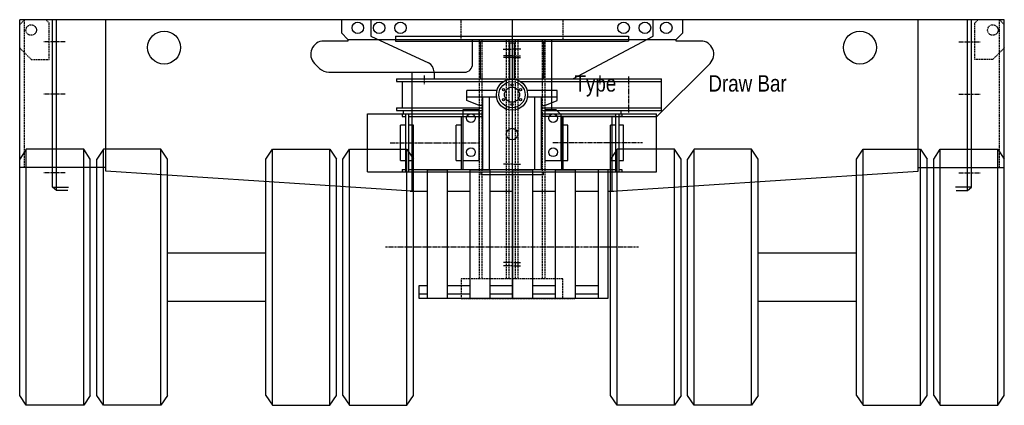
# Model space of a CAD drawing. Header units: millimetres. Extents: x -105000 to 107023, y -75000 to 15000.
# Tile 3 of 11: x -54720 to -51720, y -1175 to 0. Entities that reach past the tile are written whole.
import ezdxf
from ezdxf.enums import TextEntityAlignment as Align

# ---------------------------------------------------------------- set-up
doc = ezdxf.new("R2010")
doc.units = ezdxf.units.MM
doc.linetypes.add('$1$SARHID', pattern=[3.5, 2, -1.5])
doc.linetypes.add('$3$SARCEN', pattern=[9.5, 5, -1.5, 1.5, -1.5])
doc.layers.get('Defpoints').update_dxf_attribs({"color": 210})
for name, color, linetype in [('$1$1', 1, '$1$SARHID'), ('$3$2', 2, 'Continuous'), ('$3$3', 3, '$3$SARCEN')]:
    doc.layers.add(name, color=color, linetype=linetype)
doc.styles.add('$10$Arial Narrow', font='ARIALN.TTF')

# ---------------------------------------------------------------- blocks, each defined once
blk = doc.blocks.new('$0$KAMAG K2500 W3000 DRAW BAR 2-FILE COUPLING PIECE A+B FRONT 01')
at = {"layer": '$3$2'}
for p, q in [((-355, -25), (355, -25)), ((-355, -25), (-355, -40)), ((355, -25), (355, -40)), ((-355, -40), (355, -40)), ((-96.8, -40), (-96.8, -153)), ((-7.5, -46.1), (-7.5, -155)), ((7.5, -46.1), (-7.5, -46.1)), ((7.5, -155), (7.5, -46.1)), ((96.8, -153), (96.8, -40)), ((-351.5, -163), (-24.8, -163)), ((24.8, -163), (455.6, -163)), ((-45.8, -191), (-137.5, -191)), ((-137.5, -220.8), (-137.5, -191)), ((137.5, -191), (45.8, -191)), ((137.5, -220.8), (137.5, -191)), ((-46.9, -211), (-137.5, -211)), ((-100, -236), (-137.5, -220.8)), ((-90, -236), (-100, -236)), ((-90, -211), (-90, -431)), ((-70, -211), (-70, -431)), ((137.5, -211), (46.9, -211)), ((70, -431), (70, -211)), ((90, -431), (90, -211)), ((90, -236), (100, -236)), ((100, -236), (137.5, -220.8)), ((-351.5, -244), (-90, -244)), ((-335, -262), (-335, -270)), ((-335, -270), (-325, -270)), ((-331.5, -252), (-331.5, -262)), ((-325, -262), (-325, -439)), ((-315, -262), (-315, -439)), ((-315, -270), (-90, -270)), ((-155, -270), (-155, -431)), ((-150.3, -270), (-150.3, -431)), ((90, -244), (455.6, -244)), ((315, -270), (90, -270)), ((150.3, -270), (150.3, -431)), ((155, -270), (155, -431)), ((315, -262), (315, -439)), ((325, -262), (325, -439)), ((335, -270), (325, -270)), ((331.5, -252), (331.5, -262)), ((335, -262), (335, -270)), ((-325, -296.5), (-340, -296.5)), ((-340, -404.5), (-340, -296.5)), ((-300, -296.5), (-315, -296.5)), ((-300, -404.5), (-300, -296.5)), ((-155, -296.5), (-170, -296.5)), ((-170, -404.5), (-170, -296.5)), ((170, -296.5), (155, -296.5)), ((170, -404.5), (170, -296.5)), ((315, -296.5), (300, -296.5)), ((300, -404.5), (300, -296.5)), ((340, -296.5), (325, -296.5)), ((340, -404.5), (340, -296.5)), ((-340, -404.5), (-325, -404.5)), ((-315, -404.5), (-300, -404.5)), ((-170, -404.5), (-155, -404.5)), ((155, -404.5), (170, -404.5)), ((300, -404.5), (315, -404.5)), ((325, -404.5), (340, -404.5)), ((-335, -431), (-335, -439)), ((-335, -431), (-325, -431)), ((-315, -431), (315, -431)), ((-95.5, -439), (-95.5, -448)), ((95.5, -448), (-95.5, -448)), ((95.5, -448), (95.5, -439)), ((325, -431), (335, -431)), ((335, -431), (335, -439))]:
    blk.add_line(p, q, dxfattribs=at)
for centre, radius in [((-405, 0), 17.5), ((-340, 0), 17.5), ((340, 0), 17.5), ((405, 0), 17.5), ((0, -203.5), 47.5), ((0, -203.5), 40), ((0, -173.5), 3.4), ((-26, -188.5), 3.4), ((0, -203.5), 23), ((26, -188.5), 3.4), ((-26, -218.5), 3.4), ((0, -233.5), 3.4), ((26, -218.5), 3.4), ((0, -323.5), 17.5)]:
    blk.add_circle(centre, radius, dxfattribs=at)
at = {"layer": '$3$3'}
for p, q in [((-268, -144.9), (-268, -173.1)), ((-92, -144.9), (-92, -173.1)), ((92, -144.9), (92, -173.1)), ((268, -144.9), (268, -173.1)), ((355, -148.6), (355, -258.4)), ((-371.5, -350.5), (-98.5, -350.5)), ((397.4, -350.5), (124.4, -350.5))]:
    blk.add_line(p, q, dxfattribs=at)
at = {"color": 0}
for p, q in [((430, 25), (-430, 25)), ((-430, 25), (-430, -25)), ((430, -25), (430, 25)), ((-430, -25), (-254.8, -106.9)), ((185.5, -155), (430, -25)), ((-237.5, -134.1), (-237.5, -155)), ((-351.5, -155), (-351.5, -163)), ((-351.5, -155), (455.6, -155)), ((-334.5, -163), (-334.5, -244)), ((455.6, -252), (455.6, -155)), ((-440.1, -439), (-440.1, -262)), ((-440.1, -262), (-90, -262)), ((-351.5, -244), (-351.5, -252)), ((-351.5, -252), (-90, -252)), ((90, -252), (455.6, -252)), ((90, -262), (440.1, -262)), ((440.1, -439), (440.1, -262)), ((-440.1, -439), (440.1, -439))]:
    blk.add_line(p, q, dxfattribs=at)
blk.add_arc((-267.5, -134.1), 30, 0, 64.9424, dxfattribs=at)
blk = doc.blocks.new('$0$KAMAG K2500 W3000 SL STRETCH FRONT B 01')
at = {"layer": '$1$1', "color": 8}
for p, q in [((155, 0), (155, -60)), ((1410, -10), (1420, 0)), ((1485, -450.4), (1485, 0)), ((1485, 0), (1500, -15)), ((1500, -450.4), (1500, 0)), ((1410, -121), (1410, -10)), ((10, -60), (10, -790)), ((18, -60), (18, -790)), ((92, -60), (92, -790)), ((100, -60), (100, -790)), ((1500, -86), (1465, -121)), ((1465, -121), (1410, -121)), ((155, -790), (0, -790)), ((155, -850), (155, -790)), ((0, -850), (192, -850))]:
    blk.add_line(p, q, dxfattribs=at)
blk.add_circle((1465, -31.6), 16, dxfattribs=at)
at = {"layer": '$3$2'}
for p, q in [((520, -40), (520, 0)), ((0, -60), (500, -60)), ((120, -60), (120, -274.5)), ((500, -60), (520, -40)), ((500, -65), (500, -60)), ((575, -65), (500, -65)), ((441.6, -295), (603.3, -133.3)), ((135, -274.5), (100, -274.5)), ((100, -274.5), (100, -429.5)), ((150, -289.5), (135, -274.5)), ((150, -295), (150, -289.5)), ((150, -429.5), (150, -289.5)), ((150, -295), (441.6, -295)), ((100, -429.5), (150, -429.5)), ((2, -850), (2, -458)), ((2, -458), (62, -458)), ((62, -458), (62, -850)), ((132, -850), (132, -458)), ((132, -458), (192, -458)), ((192, -458), (192, -850)), ((292, -458), (262, -458)), ((262, -458), (262, -850)), ((292, -458), (292, -850)), ((62, -810), (132, -810)), ((62, -835), (132, -835)), ((192, -810), (261, -810)), ((192, -835), (261, -835)), ((292, -850), (0, -850))]:
    blk.add_line(p, q, dxfattribs=at)
for centre, radius in [((340, -25), 17.5), ((405, -25), 17.5), ((470, -25), 17.5), ((125, -300), 13.2), ((125, -404), 13.2)]:
    blk.add_circle(centre, radius, dxfattribs=at)
blk.add_arc((575, -105), 40, 315, 90, dxfattribs=at)
at = {"layer": '$3$3'}
for p, q in [((27.3, -90), (0, -90)), ((1361.5, -67), (1426.5, -67)), ((0, -110), (27.3, -110)), ((0, -115), (27.3, -115)), ((1361.5, -227), (1426.5, -227)), ((0, -440), (27.3, -440)), ((1361.5, -467), (1426.5, -467)), ((385.2, -693), (0, -693)), ((0, -740), (27.3, -740)), ((0, -750), (27.3, -750))]:
    blk.add_line(p, q, dxfattribs=at)
at = {"color": 0}
for p, q in [((1500, 0), (0, 0)), ((0, 0), (0, -850)), ((1388, -520), (1388, 0)), ((1400, -510), (1400, 0)), ((1500, -450.4), (1500, 0)), ((1238, -461.3), (1238, 0)), ((305, -522), (305, -295)), ((305, -522), (1238, -461.3)), ((1238, -450.4), (1500, -450.4)), ((1400, -510), (1351.1, -510)), ((1388, -520), (1400, -510)), ((0, -523), (2, -523)), ((62, -523), (132, -523)), ((192, -523), (262, -523)), ((292, -523), (310, -523)), ((310, -521.7), (310, -523)), ((1352.9, -520), (1388, -520)), ((0, -810), (2, -810)), ((0, -835), (2, -835))]:
    blk.add_line(p, q, dxfattribs=at)
blk.add_circle((1060, -85), 50.2, dxfattribs=at)
blk = doc.blocks.new('$0$KAMAG K2500 W3000 SL STRETCH FRONT A 01')
at = {"layer": '$1$1', "color": 8}
for p, q in [((-1500, -450.4), (-1500, 0)), ((-1485, 0), (-1500, -15)), ((-1485, -450.4), (-1485, 0)), ((-1410, -10), (-1420, 0)), ((-155, -60), (-155, 0)), ((-1410, -121), (-1410, -10)), ((-120, -60), (0, -60)), ((-100, -60), (-100, -790)), ((-92, -60), (-92, -790)), ((-18, -60), (-18, -790)), ((-10, -60), (-10, -790)), ((-1500, -86), (-1465, -121)), ((-1465, -121), (-1410, -121)), ((-155, -790), (-155, -850)), ((0, -790), (-155, -790)), ((-155, -850), (0, -850))]:
    blk.add_line(p, q, dxfattribs=at)
blk.add_circle((-1465, -31.6), 16, dxfattribs=at)
at = {"layer": '$3$2'}
for p, q in [((-520, 0), (-520, -40)), ((-520, -40), (-500, -60)), ((-500, -60), (0, -60)), ((-500, -60), (-500, -65)), ((-120, -135), (-120, -60)), ((-500, -65), (-573.4, -65)), ((-601.7, -133.3), (-586.7, -148.3)), ((-558.4, -160), (-145, -160)), ((-100, -274.5), (-150, -274.5)), ((-150, -274.5), (-150, -429.5)), ((-100, -429.5), (-100, -274.5)), ((-150, -429.5), (-100, -429.5)), ((-258, -458), (-198, -458)), ((-258, -850), (-258, -458)), ((-198, -458), (-198, -850)), ((-128, -850), (-128, -458)), ((-128, -458), (-68, -458)), ((-68, -458), (-68, -850)), ((-283, -850), (-283, -810)), ((-283, -810), (-258, -810)), ((-283, -835), (-258, -835)), ((-198, -810), (-128, -810)), ((-198, -835), (-128, -835)), ((-68, -810), (0, -810)), ((-68, -835), (0, -835)), ((0, -850), (-283, -850)), ((-198, -850), (-258, -850))]:
    blk.add_line(p, q, dxfattribs=at)
for centre, radius in [((-470, -25), 17.5), ((-405, -25), 17.5), ((-340, -25), 17.5), ((-125, -300), 13.2), ((-125, -404), 13.2)]:
    blk.add_circle(centre, radius, dxfattribs=at)
for centre, radius, start, end in [((-573.4, -105), 40, 90, 225), ((-558.4, -120), 40, 225, 270), ((-145, -135), 25, 270, 0)]:
    blk.add_arc(centre, radius, start, end, dxfattribs=at)
at = {"layer": '$3$3'}
for p, q in [((-1361.5, -67), (-1426.5, -67)), ((-27.3, -90), (0, -90)), ((0, -110), (-27.3, -110)), ((0, -115), (-27.3, -115)), ((-1361.5, -227), (-1426.5, -227)), ((0, -440), (-27.3, -440)), ((-1361.5, -467), (-1426.5, -467)), ((0, -693), (-385.2, -693)), ((0, -740), (-27.3, -740)), ((0, -750), (-27.3, -750))]:
    blk.add_line(p, q, dxfattribs=at)
at = {"color": 0}
for p, q in [((0, 0), (-1500, 0)), ((-1500, -450.4), (-1500, 0)), ((-1400, -510), (-1400, 0)), ((-1388, -520), (-1388, 0)), ((0, 0), (0, -850)), ((-1238, -461.3), (-1238, 0)), ((-305, -160), (-305, -522)), ((-1238, -450.4), (-1500, -450.4)), ((-305, -522), (-1238, -461.3)), ((-1400, -510), (-1351.1, -510)), ((-1388, -520), (-1400, -510)), ((-1352.9, -520), (-1388, -520)), ((-310, -523), (-310, -521.7)), ((-310, -523), (-258, -523)), ((-198, -523), (-128, -523)), ((-68, -523), (0, -523))]:
    blk.add_line(p, q, dxfattribs=at)
blk.add_circle((-1060, -85), 50.2, dxfattribs=at)
blk = doc.blocks.new('$0$KAMAG K2500 W3000 SL STRETCH WHEEL FRONT 01')
at = {"layer": '$3$2'}
for p, q in [((-580, 0), (-580, 780)), ((-405, 0), (-405, 780)), ((-345, 0), (-345, 780)), ((-170, 0), (-170, 780)), ((170, 0), (170, 780)), ((345, 0), (345, 780)), ((405, 0), (405, 780)), ((580, 0), (580, 780))]:
    blk.add_line(p, q, dxfattribs=at)
at = {"color": 0}
for p, q in [((-580, 780), (-600, 750)), ((-405, 780), (-580, 780)), ((-385, 750), (-405, 780)), ((-345, 780), (-365, 750)), ((-170, 780), (-345, 780)), ((-150, 750), (-170, 780)), ((150, 750), (170, 780)), ((170, 780), (345, 780)), ((345, 780), (365, 750)), ((385, 750), (405, 780)), ((405, 780), (580, 780)), ((580, 780), (600, 750)), ((-600, 30), (-600, 750)), ((-385, 30), (-385, 750)), ((-365, 30), (-365, 750)), ((-150, 30), (-150, 750)), ((150, 30), (150, 750)), ((365, 30), (365, 750)), ((385, 30), (385, 750)), ((600, 30), (600, 750)), ((150, 464), (-150, 464)), ((150, 316), (-150, 316)), ((-580, 0), (-600, 30)), ((-405, 0), (-580, 0)), ((-385, 30), (-405, 0)), ((-345, 0), (-365, 30)), ((-170, 0), (-345, 0)), ((-150, 30), (-170, 0)), ((150, 30), (170, 0)), ((170, 0), (345, 0)), ((345, 0), (365, 30)), ((385, 30), (405, 0)), ((405, 0), (580, 0)), ((580, 0), (600, 30))]:
    blk.add_line(p, q, dxfattribs=at)
blk = doc.blocks.new('*U168')
at = {"color": 0}
for name, p in [('$0$KAMAG K2500 W3000 SL STRETCH FRONT A 01', (0, 0)), ('$0$KAMAG K2500 W3000 DRAW BAR 2-FILE COUPLING PIECE A+B FRONT 01', (0, -25)), ('$0$KAMAG K2500 W3000 SL STRETCH FRONT B 01', (0, 0)), ('$0$KAMAG K2500 W3000 SL STRETCH WHEEL FRONT 01', (-900, -1175)), ('$0$KAMAG K2500 W3000 SL STRETCH WHEEL FRONT 01', (900, -1175))]:
    blk.add_blockref(name, p, dxfattribs=at)
at = {"layer": 'Defpoints', "style": '$10$Arial Narrow'}
for s, p in [('Type', (254, -194.1)), ('Draw Bar', (717.6, -194.1))]:
    blk.add_text(s, height=50, dxfattribs=at).set_placement(p, align=Align.MIDDLE_CENTER)

msp = doc.modelspace()

# ---------------------------------------------------------------- block references
msp.add_blockref('*U168', (-53219.7, 0))

doc.saveas('drawing.dxf')
